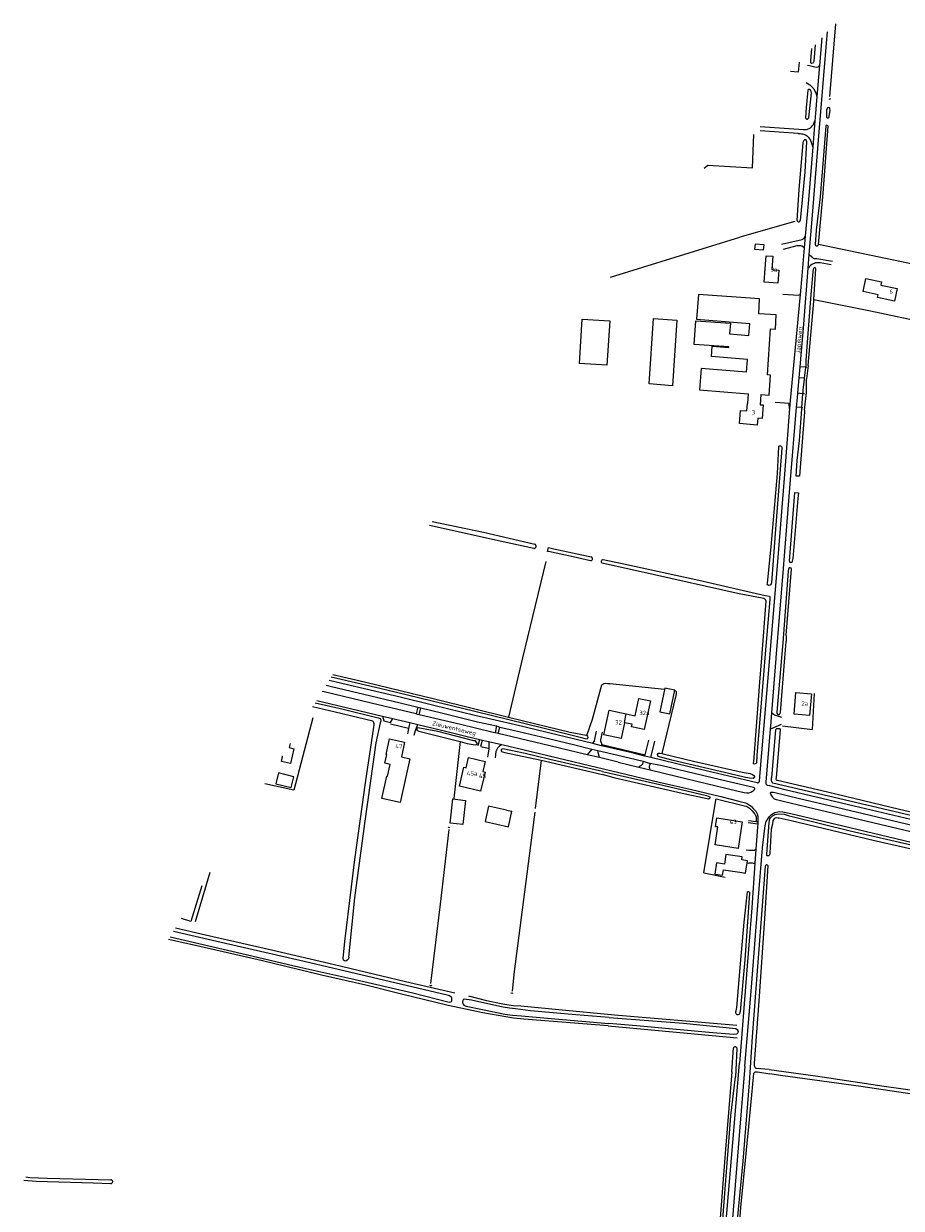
# Model space of a CAD drawing. Header units: metres. Extents: x 226218 to 240385, y 439369 to 449677.
# Tile 206 of 256: x 233940 to 234440, y 445290 to 445965. Entities that reach past the tile are written whole.
import ezdxf

# ---------------------------------------------------------------- set-up
doc = ezdxf.new("R2010")
doc.units = ezdxf.units.M
doc.header["$MEASUREMENT"] = 0
for name, color, linetype in [('DAKRAND', 4, 'Continuous'), ('DAKRAND-BYG', 4, 'Continuous'), ('HEG', 253, 'Continuous'), ('HEK', 253, 'Continuous'), ('HOOFDGEBOUW', 4, 'Continuous'), ('HUISNUMMER', 253, 'Continuous'), ('INSTEEKSLOOT', 153, 'Continuous'), ('KANTVERH', 253, 'Continuous'), ('MIDSLTGREPPEL', 253, 'Continuous'), ('OVERIGEAFSCH', 253, 'Continuous'), ('RASTER', 253, 'Continuous'), ('STRAATNAAM', 253, 'Continuous'), ('TUSSENMUUR', 253, 'Continuous')]:
    doc.layers.add(name, color=color, linetype=linetype)
doc.styles.get("Standard").update_dxf_attribs({"font": 'iso.shx'})

msp = doc.modelspace()

# ---------------------------------------------------------------- linework, layer by layer
at = {"layer": 'DAKRAND'}
for p, q in [((234324.86, 445756.31), (234352.49, 445754.12)), ((234352.49, 445754.12), (234352.15, 445748.49)), ((234359.69, 445753.6), (234359.45, 445747.84)), ((234359.69, 445753.6), (234364.59, 445753.3)), ((234333.8, 445497.2), (234335.23, 445507.38)), ((234348.36, 445505.38), (234346.83, 445495.07)), ((234346.83, 445495.07), (234333.8, 445497.2))]:
    msp.add_line(p, q, dxfattribs=at)
for points in [[(234358.65, 445799.66), (234359.1, 445808.08), (234324.35, 445810.52), (234323.18, 445796.54), (234353.5, 445794.02)], [(234364.59, 445753.3), (234365.36, 445764.65), (234363.6, 445764.85), (234365.38, 445790.98), (234368.17, 445790.9), (234368.57, 445799), (234358.65, 445799.66)], [(234351.64, 445766.45), (234352.2, 445773.52), (234331.69, 445775.22), (234332.11, 445781.12), (234341.56, 445780.45), (234341.59, 445780.78), (234321.75, 445782.2), (234322.72, 445795.64), (234342.51, 445794.22), (234342.01, 445788.14), (234352.93, 445787.23), (234353.5, 445794.02)], [(234351.64, 445766.45), (234325.77, 445768.46), (234324.86, 445756.31)], [(234155.15, 445547.34), (234159.96, 445546.28), (234154.42, 445521.23), (234143.94, 445523.53), (234146.87, 445536.35), (234147.24, 445536.27), (234148.73, 445543.02), (234145.78, 445543.67), (234146.86, 445548.59)]]:
    msp.add_lwpolyline(points, dxfattribs=at)
at = {"layer": 'DAKRAND-BYG'}
msp.add_line((234214.96, 445517.01), (234218.06, 445516.33), dxfattribs=at)
for points in [[(234381.52, 445942.83), (234381.05, 445937.27), (234376.61, 445937.59)], [(234361.6, 445838.88), (234356.51, 445839.35), (234356.24, 445836.46), (234361.33, 445835.99), (234361.6, 445838.88)], [(234256.54, 445771.37), (234258.12, 445796.49), (234273.74, 445795.51), (234272.16, 445770.39), (234256.54, 445771.37)], [(234312.02, 445796.02), (234309.43, 445758.68), (234296.29, 445759.79), (234298.74, 445796.87), (234312.02, 445796.02)], [(234305.14, 445586.43), (234302.34, 445572.9), (234307.95, 445571.73), (234310.76, 445585.27), (234305.14, 445586.43)], [(234378.69, 445571.57), (234379.72, 445583.91), (234388.64, 445583.13), (234387.54, 445570.82), (234378.69, 445571.57)], [(234093.85, 445536.02), (234085.16, 445538.14), (234083.64, 445531.9), (234092.33, 445529.78), (234093.85, 445536.02)], [(234191.6, 445522.55), (234190.07, 445508.79), (234182.96, 445509.58), (234184.49, 445523.34), (234191.6, 445522.55)], [(234214.96, 445517.01), (234204.77, 445519.31), (234202.79, 445510.52), (234216.07, 445507.52), (234218.06, 445516.33)], [(234348.99, 445488.73), (234349.23, 445490.34), (234339.91, 445491.75), (234339.07, 445486.23), (234334.63, 445486.91), (234333.67, 445480.53), (234338.05, 445479.87), (234338.52, 445482.98), (234347.9, 445481.56)], [(234347.9, 445481.56), (234351.04, 445481.02), (234352.17, 445488.17), (234348.99, 445488.73)], [(234041.45, 445473.87), (234035.21, 445453.55), (234029.93, 445455.28)]]:
    msp.add_lwpolyline(points, dxfattribs=at)
at = {"layer": 'HEG'}
for p, q in [((234159.23, 445563.5), (234149, 445565.88)), ((234200.41, 445553.15), (234204.53, 445552.18)), ((234327.29, 445481.26), (234339.52, 445478.85))]:
    msp.add_line(p, q, dxfattribs=at)
at = {"layer": 'HEK'}
msp.add_lwpolyline([(234334.11, 445522.64), (234334.28, 445523.42), (234351.2, 445519.19), (234352.11, 445518.86), (234353.28, 445518.02), (234354.88, 445516.55), (234356.43, 445514.77), (234357.18, 445513.34), (234357.17, 445512.95), (234357.16, 445512.45), (234357.16, 445511.85), (234357.15, 445511.33), (234357.08, 445510.38)], dxfattribs=at)
at = {"layer": 'HOOFDGEBOUW'}
for p, q in [((234351.79, 445744.29), (234352.15, 445748.49)), ((234359.45, 445747.84), (234361.18, 445747.7)), ((234286.44, 445565.86), (234282.19, 445566.77))]:
    msp.add_line(p, q, dxfattribs=at)
for points in [[(234369.41, 445817), (234361.59, 445817.58), (234362.16, 445825.28), (234362.3, 445825.27), (234362.85, 445832.65), (234366.56, 445832.37), (234365.99, 445824.8), (234369.97, 445824.51), (234369.41, 445817)], [(234428.56, 445817.8), (234428.18, 445815.99), (234437.41, 445814.04), (234435.89, 445806.86), (234426.25, 445808.9), (234426.58, 445810.46), (234418.09, 445812.26), (234419.66, 445819.68), (234428.56, 445817.8)], [(234361.18, 445747.7), (234360.55, 445740.05), (234358.06, 445740.26)], [(234358.06, 445740.26), (234357.73, 445736.28), (234347.64, 445737.12), (234348.26, 445744.59), (234351.79, 445744.29)], [(234283.12, 445571.75), (234288.19, 445570.67), (234290.32, 445580.63), (234296.95, 445579.22), (234293.45, 445562.81), (234286.12, 445564.37), (234286.44, 445565.86)], [(234282.19, 445566.77), (234280.25, 445557.68), (234270.46, 445559.77), (234273.45, 445573.81), (234283.12, 445571.75)], [(234146.86, 445548.59), (234146.42, 445548.69), (234148.36, 445557.51), (234156.98, 445555.61), (234155.15, 445547.34)], [(234091.75, 445555.01), (234091.78, 445555), (234091.22, 445552.61), (234093.93, 445551.97), (234091.94, 445543.54), (234086.82, 445544.74), (234087.47, 445547.47), (234087.12, 445547.56)], [(234200.19, 445527.81), (234188.21, 445530.66), (234190.78, 445541.44), (234192.06, 445541.13), (234193.43, 445546.91), (234202.88, 445544.67), (234201.52, 445538.97), (234202.77, 445538.67), (234200.19, 445527.81)], [(234335.23, 445507.38), (234334.06, 445507.55), (234334.81, 445512.51), (234349.17, 445510.32), (234348.42, 445505.37), (234348.36, 445505.38)]]:
    msp.add_lwpolyline(points, dxfattribs=at)
at = {"layer": 'INSTEEKSLOOT'}
for p, q in [((234385.21, 445769.16), (234384.41, 445762.94)), ((234385.32, 445770.03), (234385.21, 445769.16)), ((234386.82, 445770.25), (234385.83, 445762.5)), ((234384.41, 445762.94), (234384.39, 445762.77)), ((234385.77, 445754.85), (234385.83, 445762.5)), ((234383.17, 445746.19), (234383.7, 445754.09)), ((234383.7, 445754.09), (234383.73, 445754.59)), ((234384.7, 445744.71), (234385.77, 445754.85)), ((234383.12, 445745.37), (234383.17, 445746.19)), ((234381.87, 445707.09), (234379.89, 445707.18)), ((234379.2, 445697.77), (234381.15, 445697.71)), ((234238.4, 445664.33), (234238.92, 445666.54)), ((234238.83, 445664.23), (234238.4, 445664.33)), ((234374.39, 445613.34), (234374.33, 445616.04))]:
    msp.add_line(p, q, dxfattribs=at)
for points in [[(234390.77, 445952.71), (234389.99, 445943.24), (234389.62, 445942.6), (234389.36, 445942.29), (234388.68, 445942.21), (234388.21, 445942.5), (234388.24, 445943.68), (234388.86, 445950.67)], [(234387.06, 445911.18), (234388.64, 445925.37), (234388.52, 445926.24), (234388.09, 445926.93), (234387.51, 445927.3), (234387.05, 445927.39), (234386.59, 445926.89), (234385.56, 445917.01), (234385.27, 445911.13)], [(234398.09, 445911.15), (234398.7, 445911.53), (234398.74, 445911.94), (234399.19, 445915.65), (234399.16, 445916.33), (234399.05, 445916.69), (234398.91, 445916.95), (234398.77, 445916.94), (234398.06, 445917.16), (234397.7, 445916.91), (234397.5, 445916.55), (234397.26, 445915.52), (234397.16, 445911.51), (234397.53, 445911.21), (234398.09, 445911.15)], [(234385.27, 445911.13), (234385.39, 445910.91), (234385.58, 445910.72), (234385.8, 445910.59), (234386.05, 445910.52), (234386.31, 445910.53), (234386.56, 445910.6), (234386.78, 445910.75), (234386.95, 445910.94), (234387.06, 445911.18)], [(234392.56, 445839.08), (234395.21, 445868.32), (234398.04, 445906.53), (234397.73, 445906.89), (234397.15, 445907.09), (234396.84, 445906.82), (234396.82, 445906.41), (234393.51, 445866.19), (234391.22, 445847.15), (234390.75, 445839.04), (234390.88, 445838.59), (234391.24, 445838.26), (234392.01, 445838.22), (234392.5, 445838.68), (234392.56, 445839.08)], [(234380.39, 445852.68), (234381.65, 445870.42), (234383.89, 445897.05), (234384.05, 445897.68), (234384.2, 445898.22), (234384.41, 445898.55), (234384.81, 445898.77), (234385.19, 445898.78), (234385.54, 445898.35), (234385.84, 445897.81), (234384.87, 445880.28), (234382.13, 445852.75)], [(234380.39, 445852.68), (234380.48, 445852.46), (234380.63, 445852.27), (234380.82, 445852.12), (234381.05, 445852.03), (234381.29, 445852.01), (234381.53, 445852.05), (234381.75, 445852.16), (234381.93, 445852.31), (234382.06, 445852.52), (234382.13, 445852.75)], [(234389.98, 445807.75), (234391.02, 445825.28), (234390.93, 445825.56), (234390.8, 445825.83), (234390.66, 445825.95), (234390.48, 445825.93), (234390.18, 445825.83), (234389.85, 445825.49), (234389.66, 445825.02), (234389.32, 445823.51), (234388.22, 445810.68), (234386.14, 445783.55), (234385.37, 445772.96), (234385.32, 445770.03)], [(234386.82, 445770.25), (234389.93, 445806.87), (234389.98, 445807.75)], [(234384.39, 445762.77), (234384.38, 445762.57), (234384.38, 445762.34), (234383.65, 445756.14), (234383.73, 445754.59)], [(234379.89, 445707.18), (234380.53, 445716), (234381.76, 445727.53), (234383.12, 445745.37)], [(234384.7, 445744.71), (234384.67, 445743.8), (234381.87, 445707.09)], [(234364.15, 445644.8), (234363.41, 445645.53), (234363.5, 445646.18), (234365.59, 445666.82), (234369.35, 445708.6), (234369.95, 445723.9), (234370.11, 445724.21), (234370.29, 445724.41), (234370.6, 445724.51), (234371.06, 445724.5), (234371.38, 445724.32), (234371.57, 445724.05), (234371.69, 445723.6), (234371.81, 445723.14), (234368, 445674.59), (234365.81, 445646.45), (234365.5, 445645.28), (234365.04, 445644.99), (234364.15, 445644.8)], [(234377.1, 445657.93), (234376.36, 445657.93), (234376.26, 445658.19), (234376.21, 445658.44), (234376.16, 445658.82), (234379.2, 445697.77)], [(234381.15, 445697.71), (234380.89, 445694.34), (234378.07, 445660.2), (234377.42, 445658), (234377.1, 445657.93)], [(234230.62, 445666.01), (234213.06, 445669.81), (234171.12, 445679.01)], [(234172.67, 445681.33), (234201.87, 445675.18), (234231.2, 445668.34)], [(234230.62, 445666.01), (234230.91, 445666.05), (234231.19, 445666.16), (234231.43, 445666.32), (234231.63, 445666.55), (234231.77, 445666.81), (234231.84, 445667.1), (234231.84, 445667.39), (234231.77, 445667.68), (234231.64, 445667.95), (234231.44, 445668.17), (234231.2, 445668.34)], [(234238.92, 445666.54), (234241.93, 445665.84), (234263.23, 445661.22)], [(234262.78, 445659.03), (234252.9, 445661.19), (234238.83, 445664.23)], [(234262.78, 445659.03), (234263.06, 445659.06), (234263.33, 445659.16), (234263.56, 445659.33), (234263.74, 445659.55), (234263.87, 445659.8), (234263.93, 445660.08), (234263.91, 445660.36), (234263.83, 445660.64), (234263.68, 445660.88), (234263.48, 445661.08), (234263.23, 445661.22)], [(234269.48, 445657.56), (234269.27, 445657.79), (234269.12, 445658.07), (234269.05, 445658.37), (234269.05, 445658.68), (234269.13, 445658.98), (234269.28, 445659.26), (234269.5, 445659.48), (234269.76, 445659.65), (234270.06, 445659.74)], [(234270.06, 445659.74), (234283.43, 445656.85), (234324.45, 445647.92), (234362.32, 445639.21), (234364.66, 445638.76), (234364.87, 445638.25), (234364.86, 445637.58), (234364.85, 445636.86), (234362.14, 445603.61)], [(234360.33, 445603.61), (234362.85, 445636.02), (234362.67, 445636.5), (234362.14, 445637.09), (234361.41, 445637.41), (234360.46, 445637.62), (234347.41, 445640.18), (234299.31, 445651.03), (234269.48, 445657.56)], [(234374.33, 445616.04), (234374.23, 445616.35), (234374.24, 445616.49), (234374.24, 445616.63), (234377.27, 445654.19), (234377.02, 445654.82), (234376.46, 445655.02), (234376, 445654.98), (234375.74, 445654.76), (234375.66, 445654.58), (234375.59, 445654.32), (234375.3, 445653.07), (234372.26, 445612.18), (234371.52, 445603.61)], [(234373.52, 445603.61), (234374.28, 445612.9), (234374.39, 445613.34)], [(234362.14, 445603.61), (234361.57, 445596.49), (234357.43, 445548.12), (234357.27, 445543.78), (234356.97, 445543.52), (234356.63, 445543.34), (234356.09, 445543.24), (234355.68, 445543.3), (234355.68, 445544.02), (234355.74, 445544.57), (234359.26, 445589.88), (234360.33, 445603.61)], [(234371.52, 445603.61), (234368.84, 445572.85), (234368.9, 445572.26), (234369.28, 445571.7), (234369.64, 445571.49), (234370.32, 445571.48), (234370.61, 445571.73), (234370.84, 445572.17), (234370.97, 445572.53), (234373.52, 445603.61)], [(234260.75, 445559.38), (234261.03, 445559.23), (234261.38, 445558.1), (234260.86, 445557.38), (234259.8, 445557.52), (234258.42, 445557.97), (234235.66, 445563.56), (234196.99, 445573.23), (234146.03, 445585.41), (234115.1, 445592.63)], [(234116.08, 445594.21), (234134.89, 445589.91), (234174.68, 445580.12), (234216.11, 445569.99)], [(234106.1, 445578.13), (234121.23, 445574.57), (234141.89, 445569.59), (234142.47, 445569.43), (234143.08, 445569.21), (234143.38, 445568.35), (234143.41, 445567.63), (234143, 445566.67), (234140.54, 445555.32), (234134.05, 445509.34), (234128.36, 445466.98), (234125.1, 445433.3), (234125.13, 445433.2), (234124.96, 445432.31), (234124.28, 445431.46), (234123.5, 445431.06), (234122.69, 445431.1), (234122.17, 445431.59), (234121.95, 445432.43), (234122.96, 445442.12), (234128.71, 445488.88), (234134.65, 445532.53), (234139.41, 445564.22), (234139.55, 445565.39), (234139.58, 445566.2), (234139.33, 445567.18), (234138.96, 445567.63), (234117.35, 445572.68), (234104.61, 445575.73)], [(234188.54, 445556.04), (234192.66, 445555), (234197.22, 445554.18), (234197.97, 445554.29), (234198.34, 445554.62), (234198.35, 445555.02), (234198.13, 445555.36), (234197.75, 445555.95), (234197.29, 445556.39), (234196.73, 445556.52), (234196.47, 445556.52), (234175.89, 445561.73), (234164.57, 445563.79), (234164.2, 445563.62), (234163.99, 445563.32), (234163.91, 445562.9), (234163.97, 445562.5), (234164.22, 445562.26), (234164.98, 445561.99), (234188.54, 445556.04)], [(234216.11, 445569.99), (234231.75, 445566.07), (234251.23, 445561.46), (234260.38, 445559.59), (234260.75, 445559.38)], [(234445.2, 445513.83), (234398.34, 445525.02), (234366.59, 445532.41), (234366.31, 445532.73), (234366.04, 445533.21), (234365.88, 445534.06), (234365.95, 445535.28), (234365.96, 445535.41), (234368.24, 445562.87), (234368.88, 445563.4), (234369.32, 445563.47), (234370.38, 445563.46), (234370.74, 445562.93), (234370.75, 445562.71), (234368.48, 445535.54), (234368.35, 445534.63), (234368.54, 445534.28), (234368.92, 445534.07), (234369.24, 445534), (234397.7, 445527.47), (234438.8, 445517.5), (234472.1, 445509.69)], [(234225.68, 445549.27), (234212.97, 445551.95), (234212.39, 445551.67), (234212.01, 445551.28), (234211.92, 445550.78), (234212.11, 445550.3), (234212.71, 445550.09), (234214.02, 445549.8), (234234.76, 445545.36)], [(234269.57, 445538.92), (234239.73, 445545.85), (234225.68, 445549.27)], [(234234.76, 445545.36), (234237.2, 445544.84), (234269.55, 445537.2)], [(234303.37, 445549.19), (234304.14, 445549.02), (234304.25, 445549.01), (234321.45, 445544.91), (234349.16, 445538.62), (234353.62, 445537.74), (234354.98, 445537.29), (234355.84, 445536.75), (234356.18, 445536.12), (234356.13, 445535.52), (234355.36, 445534.98), (234353.25, 445535.11), (234350.98, 445535.63), (234345.54, 445536.88), (234309.96, 445545.22), (234301.27, 445547.59), (234301.14, 445548), (234300.98, 445548.61), (234301.14, 445549.28), (234301.45, 445549.34), (234302.32, 445549.41), (234303.37, 445549.19)], [(234269.57, 445538.92), (234303.92, 445531.24), (234328.76, 445525.33), (234330.68, 445524.55), (234330.76, 445524.1), (234330.68, 445523.84), (234330.55, 445523.59), (234330.38, 445523.38), (234330.21, 445523.34), (234329.92, 445523.28), (234329.14, 445523.35), (234314.94, 445526.46), (234276.92, 445535.25), (234269.55, 445537.2)], [(234460.55, 445491.24), (234423.74, 445499.68), (234377.12, 445510.93), (234370.19, 445512.35), (234369.57, 445512.46), (234368.74, 445512.51), (234367.98, 445512.42), (234367.46, 445512.05), (234366.68, 445510.98), (234366.35, 445509.04), (234365.74, 445506.09), (234364.82, 445492.53), (234364.79, 445491.56), (234364.6, 445491.15), (234364.29, 445491.03), (234363.38, 445490.96), (234363.23, 445491.21), (234363.18, 445491.85), (234364.51, 445509.94), (234364.97, 445511.97), (234365.38, 445512.6), (234366.03, 445513.32), (234366.48, 445513.68), (234367.21, 445514.1), (234367.94, 445514.4), (234368.64, 445514.65), (234369.67, 445514.82), (234372.98, 445514.6), (234375.89, 445513.76), (234377.61, 445513.29), (234410.56, 445505.14), (234447.79, 445496.59)], [(234364.44, 445369.25), (234357.23, 445369.8), (234356.99, 445369.93), (234356.75, 445370.12), (234356.57, 445370.4), (234356.33, 445370.83), (234356.2, 445371.35), (234356.2, 445371.88), (234356.22, 445372.39), (234356.24, 445372.82), (234358.82, 445408.1), (234362.06, 445455.22), (234364, 445485.22), (234363.83, 445485.43), (234363.61, 445485.66), (234363.1, 445485.78), (234362.91, 445485.78), (234362.66, 445485.67), (234362.48, 445485.41), (234362.4, 445485.26), (234362.32, 445485.13), (234360.11, 445457.46), (234357.78, 445425.55), (234354.85, 445387.93), (234353.07, 445361.65)], [(234346.68, 445400.48), (234346.29, 445400.49), (234345.66, 445400.96), (234345.59, 445401.39), (234345.62, 445402.1), (234345.71, 445402.64), (234346.13, 445404.5), (234348.14, 445429.41), (234350.29, 445453.11), (234352.12, 445470.41), (234352.23, 445470.59), (234352.79, 445470.59), (234353.03, 445470.47), (234353.25, 445470.17), (234353.33, 445469.81), (234353.33, 445469.68), (234350.73, 445431.79), (234348, 445402.33), (234347.59, 445400.97), (234347.19, 445400.69), (234346.68, 445400.48)], [(234023.44, 445444.79), (234037.38, 445441.56), (234066.85, 445434.79), (234097.36, 445427.62), (234126.26, 445421.16), (234161.65, 445412.88), (234182.32, 445407.67)], [(234182.32, 445407.67), (234183.21, 445407.79), (234183.61, 445408), (234183.77, 445408.35), (234183.9, 445408.79), (234183.91, 445409.34), (234183.81, 445410.2), (234183.38, 445410.62), (234182.54, 445411.21), (234181.95, 445411.39), (234180.47, 445411.73), (234148.91, 445419.2), (234099.82, 445430.85), (234052.45, 445441.68), (234025.39, 445447.95)], [(234273.43, 445398.83), (234254.37, 445400.33), (234228.7, 445402.66), (234220.15, 445403.75), (234216.73, 445404.15), (234213.07, 445404.68), (234211.25, 445405.08), (234194.99, 445408.7), (234190.96, 445409.25), (234190.39, 445409.06), (234190.26, 445408.86), (234190.16, 445408.61), (234190.1, 445408.27), (234190.02, 445407.79), (234190.02, 445407.28), (234190.24, 445406.56), (234190.75, 445405.84), (234191.41, 445405.49), (234191.96, 445405.39), (234201.36, 445403.48), (234214.08, 445400.8), (234218.33, 445400.18), (234223.5, 445399.78), (234242.58, 445398.06), (234273.18, 445395.38)], [(234273.43, 445398.83), (234315.7, 445395.59), (234345.51, 445392.56), (234346.38, 445392.12), (234346.71, 445391.55), (234346.79, 445390.95), (234346.78, 445390.39), (234346.31, 445389.57), (234346, 445389.37), (234344.22, 445389.19), (234332.47, 445390.25), (234288.98, 445394.08), (234273.18, 445395.38)], [(234343.24, 445368.04), (234344.27, 445381.53), (234344.56, 445382.02), (234344.88, 445382.29), (234345.41, 445382.32), (234346.05, 445381.57), (234346.05, 445381.04), (234345.3, 445365.02)], [(234343.24, 445368.04), (234339.75, 445323.97), (234335.76, 445272.46), (234332.07, 445225.72), (234332.04, 445222.5), (234332.19, 445222.02), (234332.43, 445221.91), (234332.65, 445221.99), (234332.86, 445222.14), (234333.15, 445222.39), (234333.32, 445222.7), (234336, 445257.55), (234339.28, 445298.6), (234342.76, 445342.82), (234345.3, 445365.02)], [(234355.67, 445364.91), (234355.87, 445367.2), (234356.61, 445368.01), (234357.86, 445368.01), (234364.83, 445366.76)], [(234364.44, 445369.25), (234390.85, 445365.76), (234430.01, 445359.86), (234462.38, 445355.2)], [(234353.07, 445361.65), (234349.46, 445317.09), (234345.12, 445271.99), (234342.31, 445230.14), (234340.69, 445211.62), (234340.75, 445211), (234340.94, 445210.35), (234341.46, 445209.85), (234342.01, 445210.17), (234341.99, 445210.47), (234344.93, 445244.44), (234348.41, 445290.78), (234352.86, 445336.82), (234355.67, 445364.91)], [(234933.61, 445289.96), (234910.72, 445292.95), (234856.25, 445300.12), (234806.38, 445306.69), (234766.77, 445312.09), (234714.49, 445318.78), (234670.55, 445324.45), (234621.68, 445330.6), (234572.63, 445337.01), (234516.96, 445344.6), (234468.88, 445351.73), (234416.71, 445359.63), (234370.93, 445365.9), (234364.83, 445366.76)], [(233941.34, 445308.12), (233943.52, 445307.77), (233953.37, 445307.38), (233982.54, 445306.66), (233989.76, 445306.52)], [(233989.79, 445304.26), (233979.6, 445304.56), (233947.27, 445305.58), (233940.1, 445306.04)], [(233989.79, 445304.26), (233990.08, 445304.34), (233990.33, 445304.48), (233990.55, 445304.7), (233990.7, 445304.96), (233990.77, 445305.25), (233990.77, 445305.55), (233990.68, 445305.84), (233990.53, 445306.1), (233990.31, 445306.3), (233990.05, 445306.45), (233989.76, 445306.52)]]:
    msp.add_lwpolyline(points, dxfattribs=at)
at = {"layer": 'KANTVERH'}
for p, q in [((234394.48, 445956.67), (234393.18, 445940.98)), ((234393.18, 445940.98), (234391.72, 445923.26)), ((234390.59, 445909.56), (234389.34, 445894.66)), ((234385.05, 445843.79), (234384.48, 445837.22)), ((234386.77, 445825.55), (234387.39, 445833.43)), ((234384.24, 445793.7), (234386.77, 445825.55)), ((234382.13, 445769.43), (234384.24, 445793.7)), ((234381.59, 445763.18), (234382.13, 445769.43)), ((234385.21, 445769.16), (234382.13, 445769.43)), ((234386.01, 445769.09), (234385.21, 445769.16)), ((234384.41, 445762.94), (234381.59, 445763.18)), ((234384.8, 445762.9), (234384.41, 445762.94)), ((234383.7, 445754.09), (234380.82, 445754.34)), ((234384.6, 445754.01), (234383.7, 445754.09)), ((234383.17, 445746.19), (234380.14, 445746.45)), ((234383.62, 445746.15), (234383.17, 445746.19)), ((234144.37, 445570.51), (234150.33, 445569.09)), ((234164.51, 445575.53), (234166.13, 445575.16)), ((234159.91, 445566.79), (234159.23, 445563.5)), ((234159.91, 445566.79), (234164.43, 445565.7)), ((234209.25, 445564.93), (234211.28, 445564.28)), ((234371.28, 445565.68), (234365.26, 445562.99)), ((234159.23, 445563.5), (234158.61, 445560.46)), ((234198.88, 445553.78), (234199.72, 445557.24)), ((234200.42, 445553.38), (234201.34, 445556.86)), ((234210.27, 445560.59), (234208.46, 445561.02)), ((234204.77, 445556.05), (234212.24, 445554.29)), ((234263.59, 445551.69), (234267, 445550.84)), ((234267.9, 445546.88), (234260.96, 445548.54)), ((234278.52, 445544.32), (234267.9, 445546.88)), ((234278.52, 445544.32), (234290.26, 445541.47)), ((234292.8, 445544.77), (234296.7, 445543.55)), ((234290.26, 445541.47), (234296.76, 445539.9)), ((234296.76, 445539.9), (234296.91, 445539.73)), ((234352.63, 445509.84), (234358.05, 445509.14)), ((234357.08, 445510.38), (234352.73, 445510.84)), ((234358.09, 445510.27), (234357.08, 445510.38)), ((234358.09, 445510.27), (234358.05, 445509.14)), ((234356.96, 445494.56), (234356.41, 445486.72)), ((234347.93, 445377.45), (234347.59, 445372.81))]:
    msp.add_line(p, q, dxfattribs=at)
for points in [[(234387.39, 445833.43), (234389.16, 445855.73), (234392.99, 445903.27), (234397.26, 445953.76), (234397.76, 445960.17)], [(234393.18, 445940.98), (234392.28, 445940.04), (234391.2, 445939.8), (234389.73, 445940.18), (234388.35, 445940.53), (234386.41, 445940.95)], [(234385.58, 445931.34), (234387.64, 445930.06), (234389.03, 445928.73), (234389.93, 445927.66), (234390.35, 445926.78), (234391.01, 445925.43), (234391.72, 445923.26)], [(234391.72, 445923.26), (234390.74, 445911.44), (234390.59, 445909.56)], [(234359.41, 445906.28), (234384.06, 445904.63), (234385.84, 445904.64), (234386.28, 445904.77), (234386.8, 445904.98), (234387.26, 445905.2), (234388.09, 445905.52), (234388.52, 445905.85), (234388.66, 445906.06), (234389.28, 445906.75), (234389.52, 445907.13), (234389.7, 445907.54), (234390.59, 445909.56)], [(234389.34, 445894.66), (234388.91, 445896.56), (234388.07, 445898.6), (234387.67, 445899.26), (234387.15, 445899.91), (234386.94, 445900.18), (234386.57, 445900.47), (234386.09, 445900.84), (234385.29, 445901.33), (234384.43, 445901.62), (234383.63, 445901.85), (234382.96, 445901.95), (234382.15, 445902.03), (234381.32, 445902.18), (234381.13, 445902.2), (234359.39, 445903.78)], [(234389.34, 445894.66), (234386.83, 445864.48), (234385.05, 445843.79)], [(234371.51, 445839.3), (234383.41, 445841.91), (234383.76, 445842.13), (234384, 445842.3), (234384.12, 445842.44), (234384.3, 445842.6), (234384.43, 445842.76), (234384.62, 445843.12), (234384.77, 445843.4), (234385.05, 445843.79)], [(234384.48, 445837.22), (234383.49, 445837.91), (234383.23, 445838.03), (234382.91, 445838.12), (234382.48, 445838.24), (234381.96, 445838.33), (234381.62, 445838.32), (234381.05, 445838.32), (234380.29, 445838.25), (234372.58, 445836.15)], [(234384.48, 445837.22), (234383.1, 445821.15), (234382.11, 445810.55)], [(234387.39, 445833.43), (234388.59, 445832.18), (234389.36, 445831.59), (234389.64, 445831.37), (234390.13, 445831.19), (234390.89, 445831.09), (234391.64, 445831.04), (234400.57, 445829.5)], [(234399.82, 445827.45), (234393.54, 445828.56), (234390.98, 445828.57), (234390.16, 445828.33), (234389.52, 445828), (234388.89, 445827.63), (234388, 445827.02), (234387.47, 445826.6), (234387.1, 445825.77), (234386.77, 445825.55)], [(234372.31, 445810.82), (234381.36, 445810.26), (234381.5, 445810.35), (234381.69, 445810.4), (234382.11, 445810.55)], [(234382.11, 445810.55), (234376.48, 445750.27), (234376.11, 445745.6)], [(234380.6, 445751.84), (234380.82, 445754.34), (234381.59, 445763.18)], [(234376.11, 445745.6), (234375.86, 445748.59), (234367.86, 445749.13)], [(234376.42, 445702.87), (234380.14, 445746.45), (234380.6, 445751.84)], [(234376.11, 445745.6), (234373.18, 445708.2), (234369.48, 445660.93), (234365.05, 445608.17), (234364.66, 445603.61)], [(234368.54, 445603.61), (234372.6, 445654.65), (234376.42, 445702.87)], [(234364.66, 445603.61), (234361.22, 445563.12), (234359.1, 445536.07), (234358.79, 445533.21), (234358.7, 445532.71), (234358.5, 445532.56), (234358.14, 445532.43), (234357.86, 445532.4), (234357.61, 445532.47), (234319.02, 445541.65), (234297.17, 445546.95), (234299.49, 445556.16)], [(234366.02, 445572.44), (234368.52, 445603.29), (234368.54, 445603.61)], [(234264.11, 445554.85), (234243.68, 445559.77), (234220.07, 445565.5), (234196.86, 445570.93), (234173.63, 445576.58), (234154.43, 445581.22), (234128.52, 445587.31), (234114, 445590.85)], [(234163.48, 445571.72), (234137.97, 445577.91), (234111.11, 445584.27), (234110.07, 445584.52)], [(234112.27, 445588.08), (234115.38, 445587.32), (234133.77, 445582.92), (234154.37, 445578), (234164.51, 445575.53), (234163.48, 445571.72)], [(234106.92, 445579.45), (234126.99, 445574.64), (234144.37, 445570.51)], [(234144.37, 445570.51), (234145.07, 445567.9), (234148.85, 445566.84), (234150.33, 445569.09)], [(234165.28, 445571.29), (234164.36, 445571.5), (234163.48, 445571.72)], [(234208.46, 445561.02), (234207.44, 445561.26), (234188.86, 445565.73), (234165.28, 445571.29), (234166.13, 445575.16), (234178.02, 445572.31), (234198.38, 445567.31), (234209.25, 445564.93), (234208.46, 445561.02)], [(234365.26, 445562.99), (234365.41, 445564.88), (234366.02, 445572.44)], [(234366.02, 445572.44), (234366.53, 445572.04), (234366.96, 445571.65), (234367.55, 445571.3), (234371.59, 445569.82)], [(234150.33, 445569.09), (234152.55, 445568.56), (234159.91, 445566.79)], [(234162.45, 445559.7), (234163.11, 445562.31), (234163.36, 445562.95), (234164.43, 445565.7)], [(234164.43, 445565.7), (234176.41, 445562.82), (234199.52, 445557.29)], [(234260.96, 445548.54), (234260.18, 445548.73), (234234.94, 445554.74), (234210.27, 445560.59), (234211.28, 445564.28), (234218.74, 445562.54), (234234.82, 445558.71), (234253.04, 445554.32), (234263.59, 445551.69), (234260.96, 445548.54)], [(234199.52, 445557.29), (234199.72, 445557.24), (234201.34, 445556.86)], [(234201.34, 445556.86), (234204.77, 445556.05), (234204.92, 445554.93), (234205, 445554.2), (234204.99, 445553.45), (234204.96, 445552.8), (234204.87, 445551.85), (234204.09, 445547.08)], [(234269.12, 445553.66), (234264.11, 445554.85), (234264.9, 445555.97), (234265, 445556.26), (234265.03, 445556.39), (234266.24, 445561.86)], [(234269.54, 445561.32), (234268.52, 445556.94), (234268.54, 445556.52), (234268.7, 445555.9), (234269.23, 445554.32)], [(234297.17, 445546.95), (234293.78, 445547.77), (234293.97, 445548.55), (234296.02, 445556.91)], [(234566.97, 445481.93), (234563.36, 445483.16), (234559.27, 445484.53), (234553.96, 445485.96), (234546.61, 445488.09), (234533.93, 445490.98), (234495.13, 445500.05), (234454.89, 445509.43), (234412.95, 445519.32), (234373.66, 445528.58), (234364.83, 445530.75), (234363.63, 445531.05), (234363.08, 445531.35), (234362.97, 445531.62), (234362.89, 445532.03), (234362.87, 445532.59), (234362.86, 445532.99), (234365.26, 445562.99)], [(234212.24, 445554.29), (234211, 445553.48), (234210.36, 445552.85), (234209.78, 445552.18), (234209.41, 445551.52), (234209.04, 445550.76), (234208.96, 445550.41), (234208.5, 445546.7)], [(234212.24, 445554.29), (234224.36, 445551.43), (234253.51, 445544.48), (234278.99, 445538.38)], [(234267.9, 445546.88), (234267.2, 445549.85), (234267, 445550.84), (234277.58, 445548.39), (234292.8, 445544.77), (234292.34, 445543.11), (234291.9, 445542.53), (234291.48, 445542.19), (234291.11, 445541.93), (234290.57, 445541.59), (234290.26, 445541.47)], [(234293.78, 445547.77), (234286.58, 445549.51), (234269.12, 445553.66), (234269.23, 445554.32), (234293.97, 445548.55)], [(234296.76, 445539.9), (234311.57, 445536.3), (234346.14, 445528.03), (234350.39, 445527.02), (234351.81, 445526.8), (234352.79, 445526.82), (234353.18, 445526.89), (234354.17, 445527.26), (234354.99, 445527.77), (234355.55, 445528.2), (234356.03, 445528.52), (234356.3, 445528.74), (234356.44, 445528.98), (234356.46, 445529.09), (234356.46, 445529.2), (234356.41, 445529.37), (234356.26, 445529.53), (234356.11, 445529.63), (234355.92, 445529.73), (234355.52, 445529.94), (234340, 445533.45), (234303.61, 445542.15), (234296.7, 445543.55), (234296.32, 445542.48), (234296.24, 445541.93), (234296.29, 445541.21), (234296.47, 445540.65), (234296.64, 445540.26), (234296.76, 445539.9)], [(234278.99, 445538.38), (234301.86, 445532.95), (234320.25, 445528.66), (234336.97, 445524.67), (234347.17, 445522.13), (234351.06, 445521.05), (234352.63, 445520.39), (234354.38, 445519.04), (234355.48, 445517.91), (234356.9, 445516.38), (234357.95, 445514.55), (234358.17, 445512.79), (234358.11, 445510.56), (234358.09, 445510.27)], [(234465.39, 445499.85), (234427.5, 445508.84), (234386.01, 445518.64), (234371.79, 445522.07), (234368.63, 445522.8), (234367.53, 445523.28), (234367.25, 445523.54), (234366.89, 445524.05), (234366.68, 445524.38), (234366.24, 445524.93), (234365.85, 445525.57), (234365.55, 445526.14), (234365.34, 445526.57), (234365.27, 445526.8), (234365.29, 445526.94), (234365.4, 445527.05), (234365.56, 445527.11), (234365.71, 445527.22), (234365.93, 445527.27), (234366.22, 445527.27), (234366.61, 445527.25), (234367.04, 445527.19), (234381.73, 445523.66), (234402.91, 445518.59), (234425.95, 445513.15), (234447.51, 445508.09)], [(234350.72, 445371.24), (234354.38, 445416.2), (234358.28, 445465.1), (234360.82, 445495.43), (234362.22, 445508.24), (234362.91, 445510.59), (234363.49, 445511.7), (234364.52, 445513.18), (234365.92, 445514.56), (234367.69, 445515.63), (234369.39, 445516.1), (234370.68, 445516.16), (234372.25, 445515.98), (234376.91, 445514.98), (234406.4, 445508.07), (234445.39, 445498.8), (234469.76, 445492.86), (234472.1, 445492.31)], [(234358.05, 445509.14), (234357.97, 445507.27), (234356.96, 445494.56)], [(234356.96, 445494.56), (234356.35, 445494.1), (234356.04, 445493.97), (234355.65, 445493.93), (234355.13, 445493.91), (234354.62, 445493.94), (234354.08, 445493.95), (234353.41, 445493.99), (234352.86, 445494.03), (234351.37, 445494.15)], [(234356.41, 445486.72), (234354.63, 445461.27), (234351.25, 445418.74), (234347.93, 445377.45)], [(234352.64, 445486.78), (234353.12, 445486.91), (234353.67, 445486.92), (234354.79, 445486.88), (234355.36, 445486.82), (234356.41, 445486.72)], [(234332.42, 445194.36), (234333.09, 445201.53), (234333.35, 445201.9), (234333.52, 445202.19), (234333.58, 445202.41), (234333.68, 445202.76), (234336.59, 445238.52), (234339.7, 445278.61), (234343.79, 445327.66), (234347.59, 445372.81)], [(234350.72, 445371.24), (234347.72, 445334.18), (234343.96, 445289.09), (234339.99, 445239.35), (234337.27, 445209.22)]]:
    msp.add_lwpolyline(points, dxfattribs=at)
at = {"layer": 'MIDSLTGREPPEL'}
for p, q in [((234399.05, 445923.36), (234402.53, 445964.81)), ((234224.11, 445603.61), (234216.11, 445569.99)), ((234234.76, 445545.36), (234231.33, 445517.99)), ((234046.13, 445481.43), (234037.74, 445453.42))]:
    msp.add_line(p, q, dxfattribs=at)
for points in [[(234398.46, 445922.02), (234398.84, 445921.89), (234399.19, 445921.93), (234399.62, 445922.13)], [(234389.98, 445807.75), (234422.15, 445801.38), (234467.71, 445791.6), (234486.88, 445787.53)], [(234237.43, 445658.54), (234229.75, 445627.26), (234224.11, 445603.61)], [(234231.07, 445515.89), (234230.71, 445513.04), (234225.16, 445470.47), (234219.36, 445425.14), (234218.13, 445413.93)], [(234182.06, 445505.9), (234177.25, 445463.51), (234171.79, 445418.3)], [(234181.8, 445507.07), (234182.03, 445507.18), (234182.45, 445507.14), (234182.71, 445506.98)], [(234171.05, 445417.33), (234171.54, 445417.07), (234172.2, 445417.12), (234172.46, 445417.24)], [(234217.38, 445413.02), (234217.72, 445412.93), (234218.38, 445412.84), (234218.79, 445412.93)]]:
    msp.add_lwpolyline(points, dxfattribs=at)
at = {"layer": 'OVERIGEAFSCH'}
msp.add_line((234188.54, 445556.04), (234185, 445523.59), dxfattribs=at)
for points in [[(234272.77, 445394.1), (234224.85, 445397.98), (234218.9, 445398.57), (234201.42, 445401.59), (234181.7, 445405.73), (234155.24, 445412.2), (234134.98, 445417.26), (234109.59, 445422.95), (234075.98, 445431.2), (234040.36, 445439.32), (234022.58, 445443.39)], [(234272.77, 445394.1), (234301.45, 445391.45), (234346.34, 445387.28)]]:
    msp.add_lwpolyline(points, dxfattribs=at)
at = {"layer": 'RASTER'}
for p, q in [((234379.18, 445852.21), (234347.91, 445843.29)), ((234274.27, 445820.56), (234347.91, 445843.29)), ((234327.29, 445481.26), (234334.11, 445522.64))]:
    msp.add_line(p, q, dxfattribs=at)
for points in [[(234327.43, 445882.56), (234329.56, 445884.2), (234355.03, 445882.77), (234355.75, 445901.78)], [(234487.86, 445787.78), (234490.69, 445818.5), (234392.56, 445839.08)], [(234260.75, 445559.38), (234263.91, 445568.82), (234269.29, 445588.25), (234269.76, 445588.79), (234270.34, 445589.1), (234271.23, 445589.18), (234272.41, 445589.09), (234273.76, 445589), (234305.01, 445585.78)], [(234310.72, 445585.08), (234311.25, 445584.94), (234311.59, 445584.44), (234311.65, 445583.26), (234311.45, 445582.24), (234303.37, 445549.19)], [(234372.16, 445564.9), (234389.18, 445562.87), (234390.27, 445583.36)], [(234104.78, 445569.52), (234093.9, 445528.25), (234077.4, 445531.91)], [(234026.59, 445449.88), (234043.65, 445445.95), (234081.2, 445437.48), (234117.08, 445429.1), (234157.43, 445419.36), (234185.62, 445412.97)], [(234193.38, 445411.16), (234203.66, 445408.63), (234212.8, 445406.6), (234218.82, 445405.72), (234223.16, 445405.46), (234244.77, 445403.42), (234276.43, 445400.41)], [(234276.43, 445400.41), (234321.59, 445396.52), (234346.1, 445394.47)]]:
    msp.add_lwpolyline(points, dxfattribs=at)
at = {"layer": 'TUSSENMUUR'}
for q in [(234283.12, 445571.75), (234282.19, 445566.77)]:
    msp.add_line((234282.1, 445566.79), q, dxfattribs=at)

# ---------------------------------------------------------------- texts
at = {"layer": 'HUISNUMMER'}
for s, p in [('3a', (234365.34, 445823.54)), ('6', (234433, 445811)), ('3', (234354.54, 445742.26)), ('2a', (234382.89, 445576.47)), ('32a', (234290.61, 445571.09)), ('32', (234276.83, 445565.73)), ('47', (234151.7, 445552.15)), ('45a', (234192.37, 445536.59)), ('45', (234199.3, 445535.22)), ('43', (234342, 445509))]:
    msp.add_text(s, height=2.5, dxfattribs=at).set_placement(p)
at = {"layer": 'STRAATNAAM'}
for s, rotation, p in [('Japikweg', 84.8887, (234382.14, 445776.94)), ('Zieuwentseweg', 346.6314, (234172.48, 445565.39))]:
    msp.add_text(s, height=2.5, rotation=rotation, dxfattribs=at).set_placement(p)

doc.saveas('drawing.dxf')
